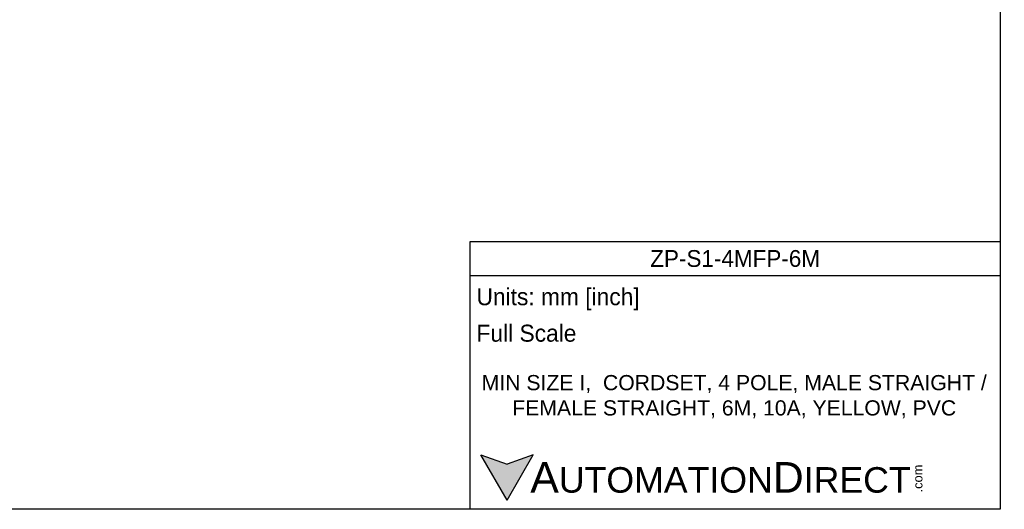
# Model space of a CAD drawing. Header units: inches. Extents: x 0 to 433, y 0 to 279.
# Tile 9 of 19: x 206 to 433, y 0 to 113. Entities that reach past the tile are written whole.
import ezdxf

# ---------------------------------------------------------------- set-up
doc = ezdxf.new("R2010")
doc.units = ezdxf.units.IN
doc.header["$LTSCALE"] = 10
doc.header["$MEASUREMENT"] = 0
doc.layers.add('TEXT', color=140, linetype='Continuous')
doc.styles.add('型式1', font='txt')

msp = doc.modelspace()

# ---------------------------------------------------------------- hatches: boundary and pattern name
at = {"layer": 'TEXT'}
msp.add_hatch(color=256, dxfattribs=at).paths.add_polyline_path([(318.04, 2.09), (324.11, 12.59), (318.04, 10.39), (311.98, 12.59)])

# ---------------------------------------------------------------- linework, layer by layer
at = {"layer": 'DEFPOINTS'}
msp.add_lwpolyline([(431.8, 0), (0, 0), (0, 279.4), (431.8, 279.4)], close=True, dxfattribs=at)
at = {"layer": 'TEXT'}
for p, q in [((309.54, 61.78), (431.8, 61.78)), ((309.54, 0), (309.54, 61.78)), ((431.8, 61.78), (431.8, 0)), ((309.54, 53.92), (431.8, 53.92)), ((318.04, 2.09), (311.98, 12.59)), ((311.98, 12.59), (318.04, 10.39)), ((318.04, 2.09), (324.11, 12.59)), ((324.11, 12.59), (318.04, 10.39)), ((431.8, 0), (309.54, 0))]:
    msp.add_line(p, q, dxfattribs=at)

# ---------------------------------------------------------------- texts
at = {"layer": 'TEXT', "style": '型式1'}
for s, insert, char_height, width, attachment_point in [('{\\fAR MingtiM BIG-5|b0|i0|c136|p49;\\H1.1078x;ZP-S1-4MFP-\\fAR MingtiM BIG-5|b0|i0|c0|p49;6M}', (370.67, 57.85), 3.5, 122.2564, 5), ('{\\fArial|b0|i0|c0|p34;     \\H1.2x;A\\H0.8333x;UTOMATION\\H1.2x;D\\H0.8333x;IRECT}', (311.98, 7.33), 5.8906, 99.9641, 4)]:
    msp.add_mtext(s, dxfattribs=dict(at, insert=insert, char_height=char_height, width=width, attachment_point=attachment_point))
at = {"layer": 'TEXT'}
for s, insert, char_height, width, attachment_point in [(' Units: mm [inch]', (309.54, 48.46), 3.9271, 141.0618, 4), (' Full Scale', (309.54, 40.61), 3.9271, 140.6787, 4), ('{\\fArial|b0|i0|c0|p34;MIN SIZE I,  CORDSET, 4 POLE, MALE STRAIGHT / FEMALE STRAIGHT, 6M, 10A, YELLOW, PVC}', (370.46, 25.99), 3.5, 128.3121, 5)]:
    msp.add_mtext(s, dxfattribs=dict(at, insert=insert, char_height=char_height, width=width, attachment_point=attachment_point))
at = {"layer": 'TEXT', "insert": (411.76, 3.89), "char_height": 2.1206, "width": 6.2841, "attachment_point": 1, "rotation": 90, "style": '型式1'}
msp.add_mtext('{\\fArial|b0|i0|c0|p34;.com}', dxfattribs=at)

doc.saveas('drawing.dxf')
